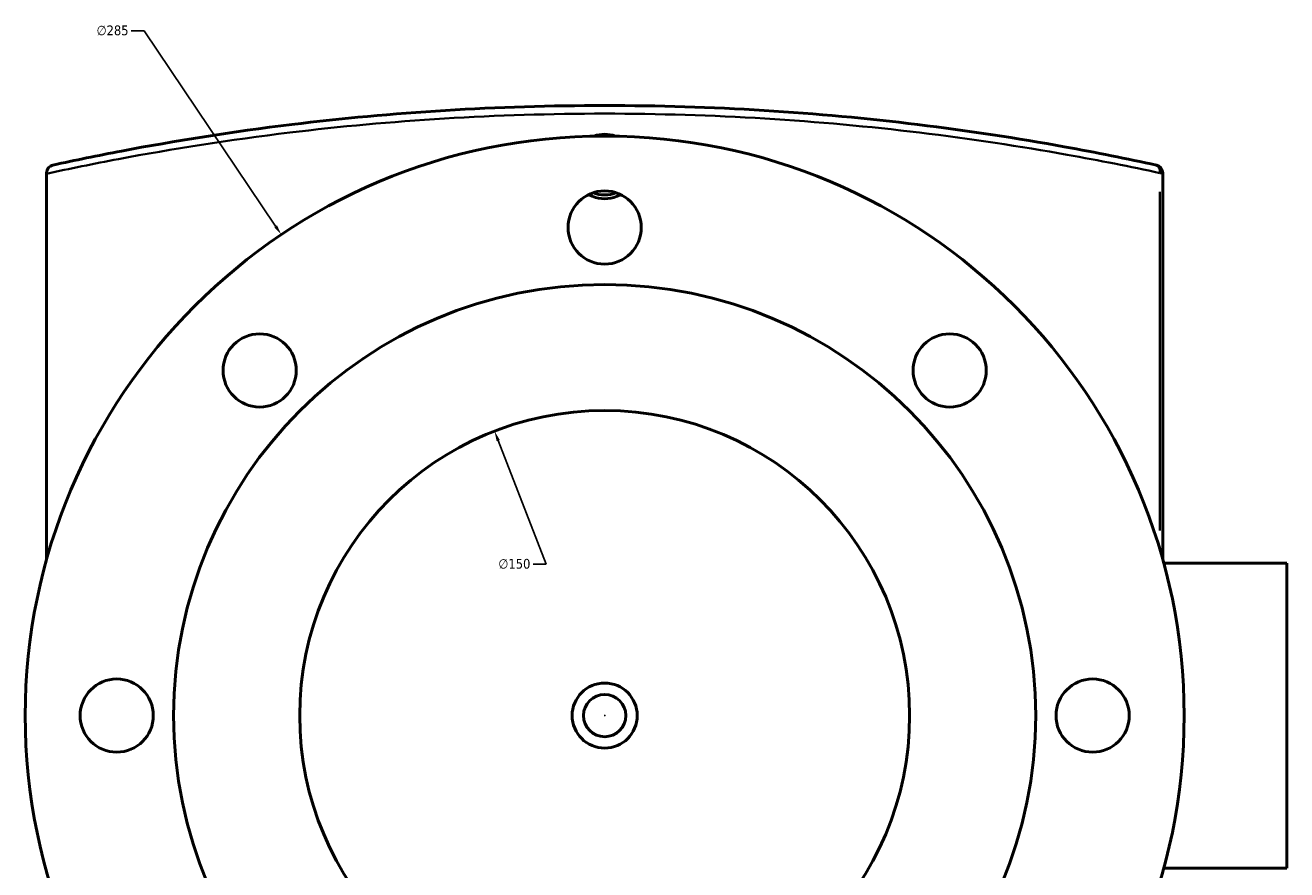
# Model space of a CAD drawing. Header units: millimetres. Extents: x -519 to 1053, y -190 to 832.
# Tile 8 of 10: x 309 to 620, y 621 to 828. Entities that reach past the tile are written whole.
import ezdxf

# ---------------------------------------------------------------- set-up
doc = ezdxf.new("R2010")
doc.units = ezdxf.units.MM
for name, color, linetype, lineweight in [('Dimension (ANSI)', 7, 'Continuous', 25), ('Visible (ANSI)', 7, 'Continuous', 50), ('Visible Narrow (ANSI)', 7, 'Continuous', 35)]:
    doc.layers.add(name, color=color, linetype=linetype, lineweight=lineweight)
doc.styles.add('Note Text (ANSI)', font='tahoma.ttf')
doc.dimstyles.new('Default - mm (ANSI)', dxfattribs={"dimtxt": 2.4, "dimasz": 2.5, "dimexe": 3.175, "dimexo": 1.6002, "dimgap": 0.8, "dimtad": 0, "dimtoh": 1, "dimdec": 0, "dimrnd": 1e-08, "dimzin": 4, "dimdsep": 46, "dimtxsty": 'Note Text (ANSI)', "dimcen": 0.09, "dimdle": 10, "dimclrd": 256, "dimclre": 256, "dimclrt": 5, "dimadec": 1, "dimazin": 1, "dimtfac": 1.27, "dimtofl": 0, "dimtmove": 0, "dimatfit": 3, "dimfxl": 1, "dimtolj": 1, "dimtzin": 4, "dimlwd": -1, "dimlwe": -1, "dimarcsym": 0})

# ---------------------------------------------------------------- blocks, each defined once
blk = doc.blocks.new('*D7')
at = {"layer": 'Defpoints', "color": 0, "transparency": 16777216}
for p in [(424.77, 728.65), (478.94, 588.77)]:
    blk.add_point(p, dxfattribs=at)
at = {"layer": 'Dimension (ANSI)', "transparency": 16777216}
for p, q in [((437.44, 695.94), (425.68, 726.32)), ((434.27, 695.94), (437.44, 695.94))]:
    blk.add_line(p, q, dxfattribs=at)
blk.add_solid([(426.07, 726.47), (425.29, 726.17), (424.77, 728.65)], dxfattribs=at)
at = {"layer": 'Dimension (ANSI)', "color": 5, "transparency": 16777216, "insert": (425.72, 697.24), "char_height": 2.4, "attachment_point": 1, "style": 'Note Text (ANSI)'}
blk.add_mtext('\\A1;∅150', dxfattribs=at)
blk = doc.blocks.new('*D8')
at = {"layer": 'Defpoints', "color": 0, "transparency": 16777216}
for p in [(372.33, 776.95), (531.39, 540.47)]:
    blk.add_point(p, dxfattribs=at)
at = {"layer": 'Dimension (ANSI)', "transparency": 16777216}
for p, q in [((335.41, 827.1), (338.6, 827.1)), ((338.6, 827.1), (370.93, 779.03)), ((451.77, 658.71), (451.95, 658.71)), ((451.86, 658.62), (451.86, 658.8))]:
    blk.add_line(p, q, dxfattribs=at)
blk.add_solid([(371.28, 779.26), (370.59, 778.8), (372.33, 776.95)], dxfattribs=at)
at = {"layer": 'Dimension (ANSI)', "color": 5, "transparency": 16777216, "insert": (326.9, 828.39), "char_height": 2.4, "attachment_point": 1, "style": 'Note Text (ANSI)'}
blk.add_mtext('\\A1;∅285', dxfattribs=at)

msp = doc.modelspace()

# ---------------------------------------------------------------- linework, layer by layer
at = {"layer": 'Visible (ANSI)'}
for p, q in [((314.61, 792.11), (314.61, 791.95)), ((314.61, 697.04), (314.61, 791.95)), ((589.11, 697.04), (589.11, 792.11)), ((619.61, 696.21), (589.34, 696.21)), ((619.61, 696.21), (619.61, 621.21)), ((589.34, 621.21), (619.61, 621.21))]:
    msp.add_line(p, q, dxfattribs=at)
for centre, radius in [((451.86, 658.71), 142.5), ((451.86, 778.71), 9), ((451.86, 658.71), 106), ((367.01, 743.57), 9), ((536.71, 743.57), 9), ((451.86, 658.71), 75), ((331.86, 658.71), 9), ((571.86, 658.71), 9), ((451.86, 658.71), 8), ((451.86, 658.71), 5.2)]:
    msp.add_circle(centre, radius, dxfattribs=at)
for centre, radius, start, end in [((587.11, 792.11), 2, 0, 77.6711), ((451.86, 793.71), 7, 246.7872, 293.2128)]:
    msp.add_arc(centre, radius, start, end, dxfattribs=at)
for points, knots in [([(587.54, 794.06), (580.36, 795.63), (572.79, 797.15), (553.48, 800.64), (541.38, 802.5), (516.59, 805.53), (503.94, 806.71), (478.15, 808.3), (465, 808.71), (451.86, 808.71), (438.72, 808.71), (425.57, 808.3), (399.78, 806.71), (387.13, 805.53), (360.18, 802.24), (346.11, 799.99), (327.22, 796.4), (321.59, 795.24), (316.18, 794.06)], [4.572303, 4.572303, 4.572303, 4.572303, 7.39025, 7.39025, 11.455471, 11.455471, 15.386079, 15.386079, 19.316692, 19.316692, 19.316692, 23.247305, 23.247305, 27.177914, 27.177914, 31.938661, 31.938661, 34.06116, 34.06116, 34.06116, 34.06116]), ([(449.22, 801.19), (450.08, 801.49), (450.99, 801.64), (452.72, 801.64), (453.64, 801.49), (454.5, 801.19)], [5.7185866, 5.7185866, 5.7185866, 5.7185866, 5.9776947, 5.9776947, 6.2368029, 6.2368029, 6.2368029, 6.2368029]), ([(314.61, 792.11), (314.61, 792.35), (314.65, 792.58), (314.82, 793.04), (314.95, 793.26), (315.26, 793.6), (315.42, 793.73), (315.78, 793.94), (315.97, 794.01), (316.18, 794.06), (316.18, 794.06), (316.18, 794.06)], [-0.2886048, -0.2886048, -0.2886048, -0.2886048, -0.2158352, -0.2158352, -0.1365818, -0.1365818, -0.0688704, -0.0688704, 0, 0, 0.0007024, 0.0007024, 0.0007024, 0.0007024]), ([(455.77, 786.82), (455.49, 786.66), (455.2, 786.51), (453.92, 785.98), (452.85, 785.79), (450.86, 785.79), (449.8, 785.98), (448.52, 786.51), (448.23, 786.66), (447.94, 786.82)], [3.1954933, 3.1954933, 3.1954933, 3.1954933, 3.2877872, 3.2877872, 3.5866168, 3.5866168, 3.8854465, 3.8854465, 3.9777403, 3.9777403, 3.9777403, 3.9777403])]:
    msp.add_open_spline(points, degree=3, knots=knots, dxfattribs=at)
at = {"layer": 'Visible Narrow (ANSI)'}
for p, q in [((589.11, 792.11), (588.44, 792.11)), ((588.38, 787.48), (588.38, 704.19))]:
    msp.add_line(p, q, dxfattribs=at)
msp.add_ellipse((587.11, 792.11), major_axis=(0.43, 1.95), ratio=0.626114, start_param=4.92013, end_param=6.211446, dxfattribs=at)
msp.add_open_spline([(314.61, 791.95), (320.27, 793.18), (326.18, 794.39), (345.45, 798.02), (359.61, 800.26), (386.72, 803.54), (399.45, 804.71), (425.41, 806.3), (438.63, 806.71), (451.86, 806.71), (465.08, 806.71), (478.31, 806.3), (504.26, 804.71), (516.99, 803.54), (541.93, 800.52), (554.11, 798.67), (573.54, 795.19), (581.16, 793.67), (588.38, 792.11)], degree=3, knots=[-34.156288, -34.156288, -34.156288, -34.156288, -31.938661, -31.938661, -27.177914, -27.177914, -23.247305, -23.247305, -19.316692, -19.316692, -19.316692, -15.386079, -15.386079, -11.455471, -11.455471, -7.39025, -7.39025, -4.572303, -4.572303, -4.572303, -4.572303], dxfattribs=at)

# ---------------------------------------------------------------- dimensions: what is measured, and where the dimension line sits
at = {"layer": 'Dimension (ANSI)'}
for p1, p2, picture, middle in [((531.39, 540.47), (372.33, 776.95), '*D8', (330.75, 827.1)), ((478.94, 588.77), (424.77, 728.65), '*D7', (429.59, 695.94))]:
    dim = msp.add_diameter_dim_2p(p1=p1, p2=p2, dimstyle='Default - mm (ANSI)', override={"dimgap": 0.8, "dimtih": 1, "dimdec": 0, "dimlfac": 1, "dimtol": 0, "dimlim": 0, "dimtp": 0, "dimtm": 0, "dimtdec": 2}, dxfattribs=at)
    dim.commit()
    dim.dimension.update_dxf_attribs({"geometry": picture, "text_midpoint": middle, "dimtype": 163})

doc.saveas('drawing.dxf')
